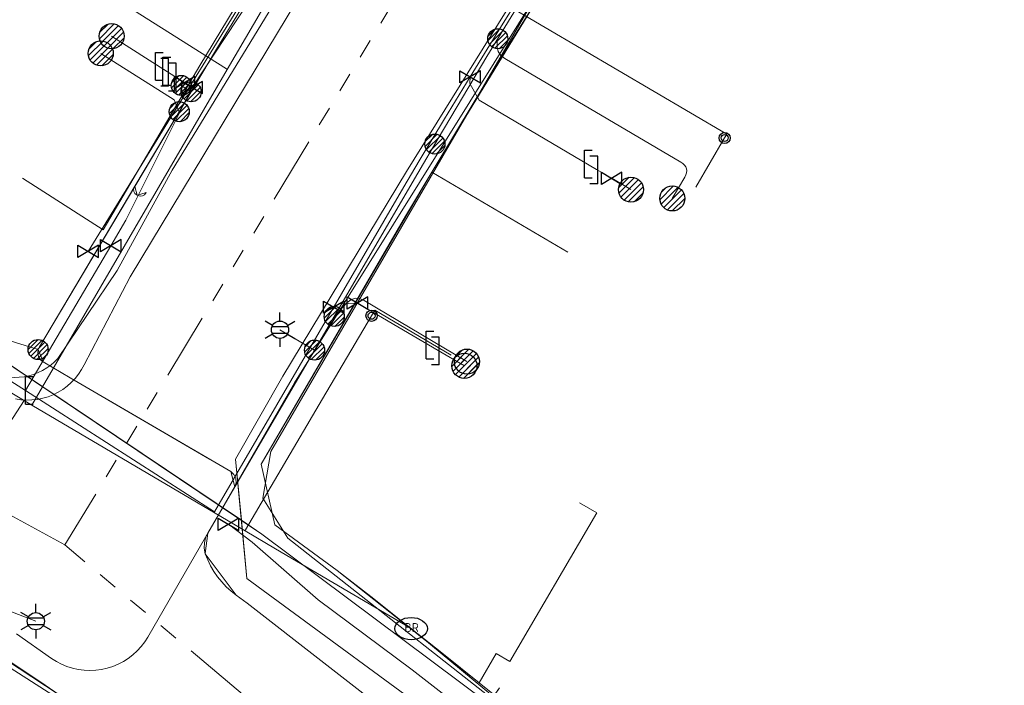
# Model space of a CAD drawing. Header units: metres. Extents: x 197355 to 199157, y 355772 to 356286.
# Tile 94 of 256: x 197612 to 197656, y 356080 to 356110. Entities that reach past the tile are written whole.
import ezdxf
from ezdxf.enums import TextEntityAlignment as Align
from ezdxf.lldxf.tags import DXFTag

# ---------------------------------------------------------------- set-up
doc = ezdxf.new("R2010")
doc.units = ezdxf.units.M
doc.linetypes.add('RI-GWA', pattern=[18.45, 6, -1.8, 1.75, -1.8, 1.75, -1.8, 1.75, -1.8])
for name, color, linetype, lineweight in [('B-WE-KL-DATA_KABELBUNDEL_KPNB.V.-G', 90, 'Continuous', 18), ('B-WE-KL-DATA_KABELBUNDEL_ZIGGOB.V.-G', 94, 'Continuous', 18), ('B-WE-KL-DATA_TELECOM_ZIGGOB.V.-G', 94, 'KL-TELECOM-ALGEMEEN-N', 18), ('B-WE-KL-DATA_ZIGGOB.V.-G', 94, 'KL-DATA-N', 18), ('B-WE-KL-ET_LS_ENEXISNETBEHEERB.V.-G', 190, 'KL-LS-N', 18), ('B-WE-KL-ET_LS_HULPSTUK_ENEXISNETBEHEERB.V.-G', 190, 'Continuous', 18), ('B-WE-KL-ET_LS_HULPSTUK_ENEXISNETBEHEERB.V.-S', 190, 'Continuous', 25), ('B-WE-KL-ET_LS_KABELBUNDEL_ENEXISNETBEHEERB.V.-G', 190, 'KL-BUNDEL-N', 18), ('B-WE-KL-GAS_HULPSTUK_ENEXISNETBEHEERB.V.-S', 30, 'Continuous', 25), ('B-WE-KL-GAS_LD_AANSLUITLEIDING_30 MBAR_PE_32_ENEXISNETBEHEERB.V.-G', 50, 'KL-GAS-LD-N', 18), ('B-WE-KL-GAS_LD_AANSLUITLEIDING_30 MBAR_PE_40_ENEXISNETBEHEERB.V.-G', 50, 'KL-GAS-LD-N', 18), ('B-WE-KL-GAS_LD_ENEXISNETBEHEERB.V.-G', 50, 'KL-GAS-LD-N', 18), ('B-WE-KL-GAS_LD_HOOFDLEIDING_30 MBAR_PE_ENEXISNETBEHEERB.V.-G', 50, 'KL-GAS-LD-N', 18), ('B-WE-KL-GAS_LD_HOOFDLEIDING_30 MBAR_PVC_110_ENEXISNETBEHEERB.V.-G', 50, 'KL-GAS-LD-N', 18), ('B-WE-KL-WATER_HULPSTUK_NVWATERLEIDINGMAATSCHAPPIJLIMBURG-S', 170, 'Continuous', 25), ('B-WE-KL-WATER_TRANSPORTLEIDING_NVWATERLEIDINGMAATSCHAPPIJLIMBURG-G', 170, 'KL-WATER-TR-N', 18), ('B-WE-RI-GWA_GEMEENTEROERMOND-G', 30, 'RI-GWA', 18)]:
    doc.layers.add(name, color=color, linetype=linetype, lineweight=lineweight)
doc.styles.add('NLCS-ISO', font='NLCS-ISO.ttf')
doc.styles.get("Standard").update_dxf_attribs({"font": 'isocp.shx'})
doc.linetypes.add('KL-BUNDEL-N', pattern='A,28,-5,[103,NLCS.SHX,S=1.25,R=0,X=0,Y=0],-5,[103,NLCS.SHX,S=1.25,R=0,X=0,Y=0],-5,[103,NLCS.SHX,S=1.25,R=0,X=0,Y=0],-5,[103,NLCS.SHX,S=1.25,R=0,X=0,Y=0],-5', length=53)
tags = doc.linetypes.add('KL-DATA-N', pattern='A,4,-1,[101,NLCS.SHX,S=0.5,R=0,X=0,Y=0],-1,4,-1,["D",Standard,S=1,R=0,X=-0.25,Y=-0.5],-1.5', length=12.5).pattern_tags.tags
tags[18] = DXFTag(74, 10)
tags = doc.linetypes.add('KL-GAS-LD-N', pattern='A,4,-1,[69,NLCS.SHX,S=0.5,R=0,X=0,Y=0],-1,4,-1,["L",Standard,S=1,R=0,X=0.25,Y=-0.5],-2', length=13).pattern_tags.tags
tags[18] = DXFTag(74, 10)
tags = doc.linetypes.add('KL-LS-N', pattern='A,4,-1,[103,NLCS.SHX,S=0.75,R=0,X=0,Y=0],-1,4,-1,["L",Standard,S=1,R=0,X=0,Y=-0.5],-2', length=13).pattern_tags.tags
tags[18] = DXFTag(74, 10)
doc.linetypes.add('KL-TELECOM-ALGEMEEN-N', pattern='A,7,-1,[101,NLCS.SHX,S=0.5,R=0,X=0,Y=0],-1', length=9)
doc.linetypes.add('KL-WATER-TR-N', pattern='A,7,-0.5,[168,NLCS.SHX,S=0.75,R=0,X=0.75,Y=0],-2,[168,NLCS.SHX,S=0.75,R=0,X=0.75,Y=0],-2', length=11.5)

# ---------------------------------------------------------------- blocks, each defined once
blk = doc.blocks.new('SKL-WTB_HULP_AANSLUITPUNT-SO')
h = blk.add_hatch()
h.set_pattern_fill('ANSI31', color=256, scale=3, style=0)
h.set_pattern_definition([(45, (-1.125, -63.491), (-0.265165, 0.265165), [])])
edge = h.paths.add_edge_path()
edge.add_arc((0, 0), 1.125, 0, 360)
at = {"linetype": 'Continuous'}
blk.add_circle((0, 0), 1.125, dxfattribs=at)
blk = doc.blocks.new('SKL-WTB_HULP_AFSLUITER-SO')
for p, q in [((2.3, 1.37), (-2.3, -1.37)), ((-2.3, 1.37), (2.3, -1.37)), ((2.3, -1.37), (2.3, 1.37))]:
    blk.add_line(p, q)
at = {"ltscale": 0.1}
blk.add_line((-2.3, -1.37), (-2.3, 1.37), dxfattribs=at)
blk = doc.blocks.new('SKL-WTB_HULP_VERLOOPSTUK-SO')
for p, q in [((-0.539, -0.383), (-0.539, 0.867)), ((-0.539, 0.867), (-0.193, 0.867)), ((0.048, 0.598), (-0.298, 0.598)), ((0.048, -0.652), (0.048, 0.598)), ((-0.539, -0.383), (-0.193, -0.383)), ((0.048, -0.652), (-0.298, -0.652))]:
    blk.add_line(p, q)
blk = doc.blocks.new('SKL-WTB_HULP_EINDKAP-SO')
for p, q in [((0, -0.625), (0, 0.625)), ((0, 0.625), (0.346, 0.625)), ((0, -0.625), (0.346, -0.625))]:
    blk.add_line(p, q)
blk = doc.blocks.new('SKL-ET_HULP_AANSLUITPUNT-SO')
h = blk.add_hatch()
h.set_pattern_fill('ANSI31', color=256, scale=30, style=0)
h.set_pattern_definition([(45, (-11.25, -634.91), (-2.65165, 2.65165), [])])
edge = h.paths.add_edge_path()
edge.add_arc((0, 0), 11.25, 0, 360)
at = {"linetype": 'Continuous'}
blk.add_circle((0, 0), 11.25, dxfattribs=at)
blk = doc.blocks.new('SKL-ET_HULP_MOF-SO')
h = blk.add_hatch()
h.set_pattern_fill('ANSI31', color=256, scale=6, style=0)
h.set_pattern_definition([(45, (-2.25, -126.982), (-0.53033, 0.53033), [])])
edge = h.paths.add_edge_path()
edge.add_arc((0, 0), 2.25, 0, 360)
at = {"linetype": 'Continuous'}
blk.add_circle((0, 0), 2.25, dxfattribs=at)
blk = doc.blocks.new('B-SIE-WEG_LICHTMAST-SO')
at = {"ltscale": 0.1}
for p, q in [((0, 0.386), (0, 0.772)), ((-0.334, 0.193), (-0.668, 0.386)), ((0.334, 0.193), (0.668, 0.386)), ((-0.334, -0.193), (-0.668, -0.386)), ((0, -0.386), (0, -0.772)), ((0.334, -0.193), (0.668, -0.386))]:
    blk.add_line(p, q, dxfattribs=at)
at = {"flags": 128}
for points in [[(-0.354, 0.152), (0.354, 0.152)], [(-0.354, -0.152), (0.354, -0.152)]]:
    blk.add_lwpolyline(points, dxfattribs=at)
at = {"ltscale": 0.1}
blk.add_circle((0, 0), 0.386, dxfattribs=at)
at = {"style": 'NLCS-ISO'}
blk.add_attdef('TYPE', text='', height=0.549, dxfattribs=at).set_placement((0, 0.772), align=Align.BOTTOM_CENTER)
blk = doc.blocks.new('SIE-WEG_STRAATPOT_BRANDKRAAN-SO')
blk.add_ellipse((0, 0), major_axis=(-0.729, 0), ratio=0.685994)
at = {"style": 'NLCS-ISO'}
blk.add_text('BR', height=0.4, dxfattribs=at).set_placement((-0.298, -0.153))
blk = doc.blocks.new('SIE-WEG_AFVALBAK_TYPE_01')
for radius in [0.25, 0.156]:
    blk.add_circle((0, 0), radius)

msp = doc.modelspace()

# ---------------------------------------------------------------- linework, layer by layer
at = {"layer": 'B-WE-KL-DATA_KABELBUNDEL_KPNB.V.-G', "ltscale": 0.5, "flags": 128}
for points in [[(197611.561, 356082.587), (197613.122, 356081.49), (197613.343, 356081.349), (197613.575, 356081.227), (197613.817, 356081.127), (197614.067, 356081.048), (197614.323, 356080.99), (197614.583, 356080.956), (197614.844, 356080.944), (197615.106, 356080.955), (197615.366, 356080.989), (197615.622, 356081.046), (197615.872, 356081.125), (197616.114, 356081.225), (197616.347, 356081.346), (197616.568, 356081.487), (197616.776, 356081.646), (197616.969, 356081.824), (197617.146, 356082.017), (197617.305, 356082.225), (197617.446, 356082.446), (197624.02, 356093.85), (197648.63, 356133.282)], [(197611.506, 356093.121), (197611.75, 356093.084), (197611.997, 356093.068), (197612.243, 356093.074), (197612.489, 356093.102), (197612.731, 356093.151), (197612.968, 356093.221), (197613.197, 356093.311), (197613.418, 356093.421), (197613.629, 356093.55), (197613.827, 356093.697), (197614.012, 356093.861), (197614.182, 356094.04), (197614.335, 356094.234), (197614.471, 356094.44), (197614.588, 356094.657), (197616.652, 356098.599), (197632.646, 356125.097)], [(197575.683, 356112.365), (197586.897, 356107.4), (197597.742, 356101.674), (197607.337, 356096.03), (197607.604, 356095.882), (197610.394, 356094.329), (197610.597, 356094.245), (197610.806, 356094.179), (197611.019, 356094.13), (197611.237, 356094.1), (197611.456, 356094.088), (197611.675, 356094.094), (197611.893, 356094.12), (197612.107, 356094.163), (197612.318, 356094.224), (197612.523, 356094.303), (197612.72, 356094.399), (197612.908, 356094.512), (197613.086, 356094.64), (197613.253, 356094.782), (197613.407, 356094.938), (197616.062, 356098.884), (197618.532, 356103.38), (197629.404, 356121.167)]]:
    msp.add_lwpolyline(points, dxfattribs=at)
at = {"layer": 'B-WE-KL-DATA_KABELBUNDEL_ZIGGOB.V.-G', "ltscale": 0.5, "flags": 128}
for points in [[(197574.313, 356125.638), (197572.28, 356117.624), (197572.892, 356115.578), (197573.95, 356114.541), (197586.592, 356108.828), (197604.904, 356098.906), (197621.637, 356087.68)], [(197642.467, 356124.219), (197638.997, 356119.072), (197634.204, 356111.631), (197629.038, 356103.323), (197623.499, 356094.148), (197621.378, 356090.417), (197621.637, 356087.68)], [(197640.322, 356119.618), (197634.988, 356111.185), (197630.172, 356103.284)], [(197611.822, 356103.015), (197615.443, 356100.706), (197619.772, 356108.075), (197624.095, 356115.213)], [(197630.172, 356103.284), (197622.524, 356090.203), (197623.142, 356087.475), (197625.937, 356085.43), (197632.296, 356080.398)], [(197636.281, 356099.696), (197630.172, 356103.284)], [(197636.798, 356088.463), (197637.575, 356088.009), (197633.679, 356081.348), (197633.063, 356081.708), (197632.296, 356080.398)], [(197621.637, 356087.68), (197622.56, 356087.061), (197632.721, 356079.469)], [(197621.637, 356087.68), (197621.884, 356085.078), (197631.616, 356077.921)], [(197606.799, 356084.23), (197613.471, 356079.856), (197626.157, 356070.937), (197628.75, 356069.282)], [(197632.296, 356080.398), (197632.987, 356079.84)]]:
    msp.add_lwpolyline(points, dxfattribs=at)
at = {"layer": 'B-WE-KL-DATA_TELECOM_ZIGGOB.V.-G', "ltscale": 0.5, "flags": 128}
for points in [[(197597.424, 356234.297), (197598.948, 356233.744), (197598.985, 356233.724), (197595.967, 356228.138), (197590.912, 356218.374), (197582.983, 356200.779), (197577.867, 356187.748), (197573.428, 356175.752), (197568.161, 356157.84), (197562.165, 356135.911), (197563.693, 356135.492), (197572.382, 356133.135), (197576.098, 356132.19), (197574.318, 356125.659), (197572.28, 356117.624), (197572.892, 356115.578), (197573.95, 356114.541), (197586.592, 356108.828), (197604.904, 356098.906), (197622.56, 356087.061), (197632.721, 356079.469), (197633.219, 356080.166)], [(197657.015, 356162.608), (197657.585, 356162.134), (197649.189, 356152.055), (197644.096, 356145.35), (197642.631, 356143.309), (197641.368, 356141.528), (197640.103, 356139.723), (197638.835, 356137.895), (197637.566, 356136.044), (197636.293, 356134.17), (197635.019, 356132.274), (197633.743, 356130.354), (197643.086, 356123.783), (197640.565, 356119.996), (197638.942, 356117.463), (197637.593, 356115.338), (197636.275, 356113.245), (197634.988, 356111.185), (197633.735, 356109.158), (197632.514, 356107.165), (197631.326, 356105.207), (197630.172, 356103.284), (197629.003, 356101.313), (197627.871, 356099.383), (197622.524, 356090.203), (197623.142, 356087.475), (197625.937, 356085.43), (197627.442, 356084.258), (197629.005, 356083.028), (197630.623, 356081.741), (197632.987, 356079.84), (197633.219, 356080.166)], [(197631.471, 356127.713), (197631.848, 356127.465), (197632.55, 356128.541), (197633.743, 356130.354), (197643.086, 356123.783), (197640.565, 356119.996), (197638.942, 356117.463), (197637.593, 356115.338), (197636.275, 356113.245), (197634.988, 356111.185), (197633.735, 356109.158), (197632.514, 356107.165), (197631.326, 356105.207), (197630.172, 356103.284), (197629.003, 356101.313), (197627.871, 356099.383), (197622.524, 356090.203), (197623.142, 356087.475), (197625.937, 356085.43), (197627.442, 356084.258), (197629.005, 356083.028), (197630.623, 356081.741), (197632.296, 356080.398), (197633.063, 356081.708), (197633.679, 356081.348), (197637.575, 356088.009), (197636.798, 356088.463)], [(197631.471, 356127.713), (197631.848, 356127.465), (197632.55, 356128.541), (197633.743, 356130.354), (197643.086, 356123.783), (197640.565, 356119.996), (197638.942, 356117.463), (197637.593, 356115.338), (197636.275, 356113.245), (197634.988, 356111.185), (197633.735, 356109.158), (197632.514, 356107.165), (197631.326, 356105.207), (197630.172, 356103.284), (197636.281, 356099.696)], [(197633.219, 356080.166), (197632.987, 356079.84), (197634.817, 356078.352), (197636.453, 356077.011), (197637.645, 356076.029), (197638.856, 356075.026), (197631.722, 356066.656), (197628.75, 356069.282), (197626.157, 356070.937), (197623.875, 356072.527), (197621.652, 356074.093), (197619.488, 356075.636), (197617.297, 356077.216), (197616.575, 356077.721), (197615.066, 356078.766), (197613.471, 356079.856), (197612.641, 356080.418), (197610.917, 356081.575), (197609.958, 356082.178), (197606.799, 356084.23), (197604.344, 356085.786), (197601.872, 356087.318), (197599.386, 356088.826), (197596.884, 356090.311), (197594.367, 356091.771), (197591.835, 356093.207), (197589.289, 356094.618), (197586.728, 356096.005), (197585.267, 356096.768), (197583.767, 356097.529), (197582.229, 356098.288), (197580.654, 356099.045), (197579.04, 356099.799), (197577.389, 356100.552), (197575.701, 356101.302), (197573.975, 356102.05), (197573.298, 356102.423), (197572.638, 356102.76), (197571.997, 356103.06), (197571.374, 356103.322), (197571.121, 356103.387), (197570.862, 356103.426), (197570.601, 356103.439), (197570.34, 356103.426), (197570.081, 356103.386), (197569.828, 356103.321), (197569.583, 356103.23), (197569.348, 356103.116), (197569.125, 356102.978), (197568.918, 356102.819), (197568.728, 356102.64), (197568.556, 356102.442), (197568.406, 356102.228), (197568.277, 356102), (197568.172, 356101.761), (197568.092, 356101.512), (197566.572, 356095.838), (197562.376, 356078.7), (197558.171, 356062.444), (197556.304, 356053.653), (197555.623, 356050.346), (197556.015, 356050.265)]]:
    msp.add_lwpolyline(points, dxfattribs=at)
at = {"layer": 'B-WE-KL-DATA_ZIGGOB.V.-G', "ltscale": 0.5, "flags": 128}
for points in [[(197634.534, 356076.285), (197634.174, 356076.74), (197634.069, 356077.31), (197634.498, 356077.835), (197632.602, 356079.302), (197631.616, 356077.921), (197621.884, 356085.078), (197621.378, 356090.417), (197623.499, 356094.148), (197629.038, 356103.323), (197634.204, 356111.631), (197638.997, 356119.072), (197642.467, 356124.219), (197662.777, 356152.829), (197667.031, 356158.562), (197669.93, 356162.275), (197678.762, 356171.715), (197683.715, 356177.577), (197703.399, 356196.675), (197729.636, 356219.51), (197733.823, 356222.706), (197734.486, 356223.011), (197735.301, 356223.264), (197736.498, 356223.331), (197737.749, 356223.035), (197738.86, 356222.396), (197743.687, 356216.772), (197750.039, 356223.262), (197753.761, 356226.299), (197776.533, 356241.02), (197787.535, 356244.89)], [(197633.219, 356080.166), (197632.721, 356079.469), (197622.56, 356087.061), (197604.904, 356098.906), (197586.592, 356108.828), (197573.95, 356114.541), (197572.892, 356115.578), (197572.28, 356117.624), (197574.313, 356125.638), (197576.098, 356132.19), (197562.165, 356135.911), (197568.161, 356157.84), (197573.428, 356175.752), (197577.867, 356187.748), (197582.983, 356200.779), (197590.912, 356218.374), (197595.967, 356228.138), (197598.578, 356232.971), (197590.148, 356235.297), (197589.411, 356232.628), (197588.345, 356232.922)]]:
    msp.add_lwpolyline(points, dxfattribs=at)
at = {"layer": 'B-WE-KL-ET_LS_ENEXISNETBEHEERB.V.-G', "ltscale": 0.5, "flags": 128}
for points in [[(197726.714, 356229.311), (197726.953, 356229.509), (197727.037, 356229.602), (197727.064, 356229.694), (197727.033, 356229.784), (197726.946, 356229.874), (197726.831, 356229.94), (197726.717, 356229.962), (197726.603, 356229.937), (197726.49, 356229.868), (197722.632, 356226.715), (197719.119, 356223.834), (197715.629, 356220.938), (197711.815, 356217.734), (197704.253, 356211.518), (197701.878, 356209.383), (197699.97, 356207.649), (197698.044, 356205.88), (197696.284, 356204.245), (197694.562, 356202.629), (197692.879, 356201.031), (197691.235, 356199.453), (197689.63, 356197.893), (197688.064, 356196.352), (197686.536, 356194.831), (197685.048, 356193.328), (197683.121, 356191.349), (197681.44, 356189.592), (197679.816, 356187.862), (197678.249, 356186.16), (197672.54, 356179.773), (197653.97, 356157.913), (197639.929, 356139.164), (197635.169, 356132.067), (197629.891, 356123.858), (197628.662, 356122.179), (197620.521, 356108.801), (197616.861, 356102.656), (197616.806, 356102.527), (197616.809, 356102.423), (197616.864, 356102.334), (197616.971, 356102.261), (197616.987, 356102.253), (197617.105, 356102.215), (197617.207, 356102.223), (197617.293, 356102.279), (197617.363, 356102.382)], [(197676.315, 356183.996), (197672.54, 356179.773), (197653.97, 356157.913), (197639.929, 356139.164), (197635.169, 356132.067), (197629.891, 356123.858), (197628.662, 356122.179), (197620.521, 356108.801), (197612.578, 356095.463), (197612.525, 356095.337), (197612.509, 356095.177), (197612.544, 356095.02), (197612.628, 356094.882), (197612.752, 356094.778), (197613.956, 356094.067), (197621.16, 356089.861), (197621.306, 356089.732), (197621.392, 356089.556), (197621.404, 356089.362), (197621.34, 356089.177), (197620.133, 356087.11), (197620.035, 356086.896), (197619.981, 356086.666), (197619.975, 356086.43), (197620.019, 356086.183), (197620.127, 356085.909), (197620.255, 356085.644), (197620.404, 356085.39), (197620.57, 356085.148), (197620.755, 356084.918), (197620.956, 356084.704), (197621.174, 356084.505), (197621.405, 356084.323), (197621.892, 356083.969), (197635.646, 356073.258), (197636.422, 356072.629), (197638.492, 356070.885), (197638.662, 356070.791), (197638.856, 356070.77), (197639.043, 356070.825), (197639.194, 356070.947), (197640.304, 356072.28), (197640.456, 356072.403), (197640.643, 356072.458), (197640.837, 356072.437), (197641.008, 356072.344), (197642.657, 356070.971), (197642.76, 356070.915), (197642.876, 356070.903), (197642.988, 356070.936), (197643.079, 356071.01)], [(197679.756, 356171.436), (197679.018, 356170.604), (197678.884, 356170.414), (197678.795, 356170.199), (197678.757, 356169.969), (197678.77, 356169.737), (197678.794, 356169.601), (197678.896, 356169.276), (197679.011, 356168.967), (197679.14, 356168.676), (197679.282, 356168.404), (197679.436, 356168.153), (197679.6, 356167.923), (197679.775, 356167.717), (197679.96, 356167.534), (197680.033, 356167.451), (197680.069, 356167.346), (197680.062, 356167.236), (197680.013, 356167.137), (197674.962, 356160.57), (197674.816, 356160.441), (197674.631, 356160.378), (197674.437, 356160.391), (197674.262, 356160.477), (197673.86, 356160.787), (197673.54, 356160.941), (197673.22, 356161.069), (197672.903, 356161.17), (197672.59, 356161.244), (197672.28, 356161.291), (197671.974, 356161.31), (197671.675, 356161.302), (197671.381, 356161.267), (197671.095, 356161.205), (197670.817, 356161.116), (197670.547, 356161), (197670.287, 356160.857), (197670.037, 356160.689), (197669.798, 356160.494), (197669.571, 356160.275), (197669.355, 356160.031), (197668.289, 356158.673), (197665.934, 356155.761), (197662.113, 356150.945), (197658.356, 356146.092), (197656.903, 356144.182), (197655.158, 356141.865), (197651.462, 356136.864), (197647.833, 356131.826), (197646.236, 356129.581), (197641.932, 356123.2), (197639.744, 356119.843), (197637.695, 356116.637), (197637.161, 356115.79), (197635.207, 356112.658), (197633.284, 356109.517), (197632.65, 356108.47), (197630.461, 356104.796), (197629.554, 356103.251), (197620.133, 356087.11), (197620.035, 356086.896), (197619.981, 356086.666), (197619.975, 356086.43), (197620.019, 356086.183), (197620.127, 356085.909), (197620.255, 356085.644), (197620.404, 356085.39), (197620.57, 356085.148), (197620.755, 356084.918), (197620.956, 356084.704), (197621.174, 356084.505), (197621.405, 356084.323), (197621.892, 356083.969), (197635.646, 356073.258), (197636.422, 356072.629), (197638.492, 356070.885), (197638.662, 356070.791), (197638.856, 356070.77), (197639.043, 356070.825), (197639.194, 356070.947), (197640.304, 356072.28), (197640.456, 356072.403), (197640.643, 356072.458), (197640.837, 356072.437), (197641.008, 356072.344), (197642.657, 356070.971), (197642.76, 356070.915), (197642.876, 356070.903), (197642.988, 356070.936), (197643.079, 356071.01)], [(197675.791, 356158.176), (197673.731, 356160.02), (197671.667, 356160.626), (197669.742, 356159.714), (197666.069, 356155.15), (197656.559, 356143.058), (197647.469, 356130.29), (197643.277, 356124.183), (197636.556, 356114.138), (197622.957, 356090.758), (197622.606, 356088.673), (197623.718, 356086.874), (197635.545, 356077.576)], [(197633.136, 356109.271), (197633.112, 356109.131), (197633.103, 356108.899), (197633.158, 356108.698), (197633.277, 356108.526), (197633.46, 356108.384), (197641.341, 356103.743), (197641.438, 356103.677), (197641.514, 356103.605), (197641.568, 356103.528), (197641.601, 356103.446), (197641.613, 356103.357), (197641.603, 356103.263), (197641.572, 356103.164), (197641.519, 356103.059), (197640.963, 356102.111)], [(197618.853, 356106.001), (197618.63, 356106.532), (197615.331, 356108.616)], [(197619.384, 356106.892), (197618.945, 356107.176)], [(197612.525, 356095.337), (197607.823, 356096.788), (197602.09, 356100.444), (197601.118, 356098.93)], [(197625.801, 356096.82), (197626.373, 356097.425), (197626.55, 356097.568), (197626.739, 356097.634), (197626.937, 356097.622), (197627.147, 356097.533), (197631.751, 356094.795)], [(197624.919, 356095.31), (197623.368, 356096.224)], [(197607.122, 356084.606), (197607.284, 356084.706), (197608.176, 356084.789), (197612.42, 356083.156)]]:
    msp.add_lwpolyline(points, dxfattribs=at)
at = {"layer": 'B-WE-KL-ET_LS_HULPSTUK_ENEXISNETBEHEERB.V.-G', "ltscale": 0.5, "flags": 128}
msp.add_lwpolyline([(197620.21, 356090.416), (197613.956, 356094.067)], dxfattribs=at)
at = {"layer": 'B-WE-KL-ET_LS_KABELBUNDEL_ENEXISNETBEHEERB.V.-G', "ltscale": 0.5, "flags": 128}
for points in [[(197676.315, 356183.996), (197672.54, 356179.773), (197653.97, 356157.913), (197639.929, 356139.164), (197635.169, 356132.067), (197629.891, 356123.858), (197628.662, 356122.179), (197620.521, 356108.801), (197616.861, 356102.656)], [(197675.791, 356158.176), (197673.731, 356160.02), (197671.667, 356160.626), (197669.742, 356159.714), (197666.069, 356155.15), (197656.559, 356143.058), (197647.469, 356130.29), (197643.277, 356124.183), (197636.556, 356114.138), (197622.957, 356090.758), (197622.606, 356088.673), (197623.718, 356086.874), (197635.545, 356077.576)], [(197637.695, 356116.637), (197637.161, 356115.79), (197635.207, 356112.658), (197633.284, 356109.517), (197632.65, 356108.47), (197630.461, 356104.796), (197629.554, 356103.251), (197621.34, 356089.177)], [(197616.861, 356102.656), (197612.578, 356095.463), (197612.525, 356095.337), (197612.752, 356094.778), (197613.956, 356094.067)], [(197616.861, 356102.656), (197616.856, 356102.647), (197616.971, 356102.261), (197616.987, 356102.253), (197617.363, 356102.382)], [(197613.956, 356094.067), (197621.16, 356089.861), (197621.34, 356089.177)], [(197641.008, 356072.344), (197640.304, 356072.28), (197639.194, 356070.947), (197638.492, 356070.885), (197636.422, 356072.629), (197635.646, 356073.258), (197621.892, 356083.969), (197621.405, 356084.323), (197620.019, 356086.183), (197620.015, 356086.197), (197620.133, 356087.11), (197621.34, 356089.177)]]:
    msp.add_lwpolyline(points, dxfattribs=at)
at = {"layer": 'B-WE-KL-GAS_LD_AANSLUITLEIDING_30 MBAR_PE_32_ENEXISNETBEHEERB.V.-G', "ltscale": 0.5, "flags": 128}
for points in [[(197631.898, 356107.564), (197631.889, 356107.265), (197632.305, 356106.512), (197637.568, 356103.413)], [(197625.783, 356097.235), (197626.007, 356097.39), (197626.849, 356097.421)], [(197626.849, 356097.421), (197630.461, 356095.298)]]:
    msp.add_lwpolyline(points, dxfattribs=at)
at = {"layer": 'B-WE-KL-GAS_LD_AANSLUITLEIDING_30 MBAR_PE_40_ENEXISNETBEHEERB.V.-G', "ltscale": 0.5, "flags": 128}
msp.add_lwpolyline([(197618.661, 356107.576), (197618.324, 356107.791)], dxfattribs=at)
at = {"layer": 'B-WE-KL-GAS_LD_ENEXISNETBEHEERB.V.-G', "ltscale": 0.5, "flags": 128}
for points in [[(197614.766, 356099.739), (197628.104, 356121.386), (197638.335, 356136.405), (197638.512, 356136.641), (197654.72, 356157.836), (197665.922, 356171.676), (197678.567, 356186.081), (197698.313, 356205.198), (197704.406, 356210.868), (197718.358, 356222.724), (197727.032, 356229.287)], [(197618.324, 356107.791), (197615.821, 356109.386)], [(197637.568, 356103.413), (197638.247, 356103.013)], [(197638.247, 356103.013), (197639.109, 356102.506)], [(197630.461, 356095.298), (197631.639, 356094.606)], [(197621.061, 356087.503), (197622.117, 356086.701), (197625.089, 356084.115), (197629.299, 356080.973), (197632.86, 356078.212), (197636.062, 356075.645), (197642.082, 356070.591), (197647.269, 356065.983), (197649.782, 356063.903), (197650.777, 356063.026)], [(197605.146, 356084.976), (197614.137, 356079.234), (197622.428, 356073.612), (197630.551, 356066.982), (197644.258, 356056.129)]]:
    msp.add_lwpolyline(points, dxfattribs=at)
at = {"layer": 'B-WE-KL-GAS_LD_HOOFDLEIDING_30 MBAR_PE_ENEXISNETBEHEERB.V.-G', "ltscale": 0.5, "flags": 128}
for points in [[(197619.092, 356107.302), (197618.661, 356107.576)], [(197619.429, 356107.087), (197619.092, 356107.302)]]:
    msp.add_lwpolyline(points, dxfattribs=at)
at = {"layer": 'B-WE-KL-GAS_LD_HOOFDLEIDING_30 MBAR_PVC_110_ENEXISNETBEHEERB.V.-G', "ltscale": 0.5, "flags": 128}
for points in [[(197615.787, 356099.992), (197616.461, 356101.135), (197619.429, 356107.087), (197622.451, 356111.674), (197630.076, 356123.992), (197638.249, 356136.633), (197644.11, 356145.05), (197654.489, 356158.028), (197667.378, 356173.694), (197678.15, 356186.1), (197698.296, 356205.601), (197709.361, 356215.733), (197726.933, 356229.877), (197727.979, 356230.88)], [(197611.961, 356093.506), (197620.44, 356088.062), (197628.923, 356102.628), (197629.266, 356103.212), (197629.613, 356103.794), (197630.752, 356105.681), (197631.898, 356107.564), (197633.303, 356109.849), (197635.495, 356113.366), (197637.713, 356116.866), (197639.957, 356120.35), (197642.227, 356123.817), (197642.821, 356124.715), (197644.528, 356127.275), (197646.261, 356129.843), (197647.085, 356131.053), (197649.804, 356134.999), (197652.557, 356138.922), (197667.276, 356157.989), (197670.959, 356162.584), (197675.244, 356159.148), (197677.753, 356157.037), (197680.222, 356154.88), (197682.651, 356152.678), (197685.038, 356150.431), (197687.384, 356148.14), (197689.686, 356145.805), (197691.944, 356143.428), (197694.158, 356141.01), (197695.359, 356139.659), (197696.547, 356138.295), (197698.572, 356135.907), (197700.564, 356133.492), (197702.522, 356131.05), (197704.572, 356128.418), (197706.741, 356125.544), (197708.745, 356122.803), (197710.708, 356120.032), (197712.629, 356117.233), (197714.216, 356114.878), (197715.773, 356112.505), (197717.302, 356110.112), (197718.8, 356107.7), (197720.269, 356105.27), (197721.708, 356102.823), (197723.117, 356100.357), (197724.495, 356097.875), (197724.651, 356097.555)], [(197611.961, 356093.506), (197610.184, 356094.623), (197606.673, 356096.777), (197603.132, 356098.88), (197599.56, 356100.931), (197595.958, 356102.929)], [(197611.961, 356093.506), (197615.787, 356099.992)]]:
    msp.add_lwpolyline(points, dxfattribs=at)
at = {"layer": 'B-WE-KL-WATER_TRANSPORTLEIDING_NVWATERLEIDINGMAATSCHAPPIJLIMBURG-G', "ltscale": 0.5, "flags": 128}
for points in [[(197612.237, 356092.848), (197621.007, 356107.889), (197625.368, 356115.369), (197630.394, 356123.224), (197634.521, 356129.675), (197640.547, 356138.13), (197648.796, 356149.702), (197656.766, 356160.251), (197656.936, 356160.452), (197666.628, 356171.856), (197669.394, 356174.977), (197672.453, 356178.288)], [(197625.368, 356115.369), (197625.396, 356115.41), (197625.48, 356115.535), (197643.411, 356104.994), (197643.31, 356104.822)], [(197621.007, 356107.889), (197620.964, 356107.916), (197620.164, 356108.426), (197615.949, 356111.112)], [(197612.237, 356092.848), (197611.646, 356093.203), (197607.747, 356095.542), (197606.902, 356096.04), (197601.901, 356098.987), (197592.601, 356104.138), (197583.301, 356108.859), (197579.303, 356110.552)], [(197643.31, 356104.822), (197642.018, 356102.624)], [(197627.475, 356096.849), (197627.627, 356097.108), (197631.05, 356095.087)], [(197621.802, 356087.212), (197621.827, 356087.255), (197625.276, 356093.125), (197627.475, 356096.849)], [(197611.646, 356093.203), (197611.689, 356093.177), (197611.904, 356093.049), (197606.288, 356084.415), (197607.126, 356083.869), (197603.418, 356078.169), (197602.873, 356077.331)], [(197612.237, 356092.848), (197621.802, 356087.212), (197623.172, 356086.405), (197629.251, 356082.824), (197635.586, 356077.581), (197654.147, 356060.499), (197654.735, 356059.957)]]:
    msp.add_lwpolyline(points, dxfattribs=at)
at = {"layer": 'B-WE-RI-GWA_GEMEENTEROERMOND-G', "ltscale": 0.5, "flags": 128}
for points in [[(197638.994, 356128.318), (197613.728, 356086.574)], [(197613.728, 356086.574), (197563.626, 356114.042)], [(197656.998, 356050.221), (197613.728, 356086.574)]]:
    msp.add_lwpolyline(points, dxfattribs=at)

# ---------------------------------------------------------------- block references
at = {"layer": 'B-WE-KL-ET_LS_HULPSTUK_ENEXISNETBEHEERB.V.-S'}
for name, p, xscale, yscale, zscale in [('SKL-ET_HULP_MOF-SO', (197633.136, 356109.271), 0.2, 0.2, 0.2), ('SKL-ET_HULP_AANSLUITPUNT-SO', (197615.331, 356108.616), 0.05, 0.05, 0.05), ('SKL-ET_HULP_MOF-SO', (197618.945, 356107.176), 0.2, 0.2, 0.2), ('SKL-ET_HULP_MOF-SO', (197619.384, 356106.892), 0.2, 0.2, 0.2), ('SKL-ET_HULP_MOF-SO', (197618.853, 356106.001), 0.2, 0.2, 0.2), ('SKL-ET_HULP_MOF-SO', (197630.316, 356104.549), 0.2, 0.2, 0.2), ('SKL-ET_HULP_AANSLUITPUNT-SO', (197640.963, 356102.111), 0.05, 0.05, 0.05), ('SKL-ET_HULP_MOF-SO', (197625.801, 356096.82), 0.2, 0.2, 0.2), ('SKL-ET_HULP_MOF-SO', (197612.525, 356095.337), 0.2, 0.2, 0.2), ('SKL-ET_HULP_MOF-SO', (197624.919, 356095.31), 0.2, 0.2, 0.2), ('SKL-ET_HULP_AANSLUITPUNT-SO', (197631.751, 356094.795), 0.05, 0.05, 0.05)]:
    msp.add_blockref(name, p, dxfattribs=dict(at, xscale=xscale, yscale=yscale, zscale=zscale))
for p in [(197623.368, 356096.224), (197612.42, 356083.156)]:
    msp.add_blockref('B-SIE-WEG_LICHTMAST-SO', p, dxfattribs=at)
at = {"layer": 'B-WE-KL-GAS_HULPSTUK_ENEXISNETBEHEERB.V.-S'}
for name, p, xscale, yscale, zscale in [('SKL-WTB_HULP_AANSLUITPUNT-SO', (197615.821, 356109.386), 0.5, 0.5, 0.5), ('SKL-WTB_HULP_AFSLUITER-SO', (197631.898, 356107.564), 0.2, 0.2, 0.2), ('SKL-WTB_HULP_AFSLUITER-SO', (197619.092, 356107.302), 0.2, 0.2, 0.2), ('SKL-WTB_HULP_AFSLUITER-SO', (197619.429, 356107.087), 0.2, 0.2, 0.2), ('SKL-WTB_HULP_AFSLUITER-SO', (197638.247, 356103.013), 0.2, 0.2, 0.2), ('SKL-WTB_HULP_AANSLUITPUNT-SO', (197639.109, 356102.506), 0.5, 0.5, 0.5), ('SKL-WTB_HULP_AFSLUITER-SO', (197615.787, 356099.992), 0.2, 0.2, 0.2), ('SKL-WTB_HULP_AFSLUITER-SO', (197614.766, 356099.739), 0.2, 0.2, 0.2), ('SKL-WTB_HULP_AFSLUITER-SO', (197626.849, 356097.421), 0.2, 0.2, 0.2), ('SKL-WTB_HULP_AFSLUITER-SO', (197625.783, 356097.235), 0.2, 0.2, 0.2), ('SKL-WTB_HULP_AANSLUITPUNT-SO', (197631.639, 356094.606), 0.5, 0.5, 0.5), ('SKL-WTB_HULP_AFSLUITER-SO', (197621.061, 356087.503), 0.2, 0.2, 0.2)]:
    msp.add_blockref(name, p, dxfattribs=dict(at, xscale=xscale, yscale=yscale, zscale=zscale))
for name, p in [('SKL-WTB_HULP_VERLOOPSTUK-SO', (197618.324, 356107.791)), ('SKL-WTB_HULP_VERLOOPSTUK-SO', (197618.661, 356107.576)), ('SKL-WTB_HULP_VERLOOPSTUK-SO', (197637.568, 356103.413)), ('SKL-WTB_HULP_VERLOOPSTUK-SO', (197630.461, 356095.298)), ('SKL-WTB_HULP_EINDKAP-SO', (197611.961, 356093.506))]:
    msp.add_blockref(name, p, dxfattribs=at)
at = {"layer": 'B-WE-KL-WATER_HULPSTUK_NVWATERLEIDINGMAATSCHAPPIJLIMBURG-S'}
for name, p in [('SIE-WEG_AFVALBAK_TYPE_01', (197643.31, 356104.822)), ('SIE-WEG_AFVALBAK_TYPE_01', (197627.475, 356096.849)), ('SIE-WEG_STRAATPOT_BRANDKRAAN-SO', (197629.251, 356082.824))]:
    msp.add_blockref(name, p, dxfattribs=at)

doc.saveas('drawing.dxf')
